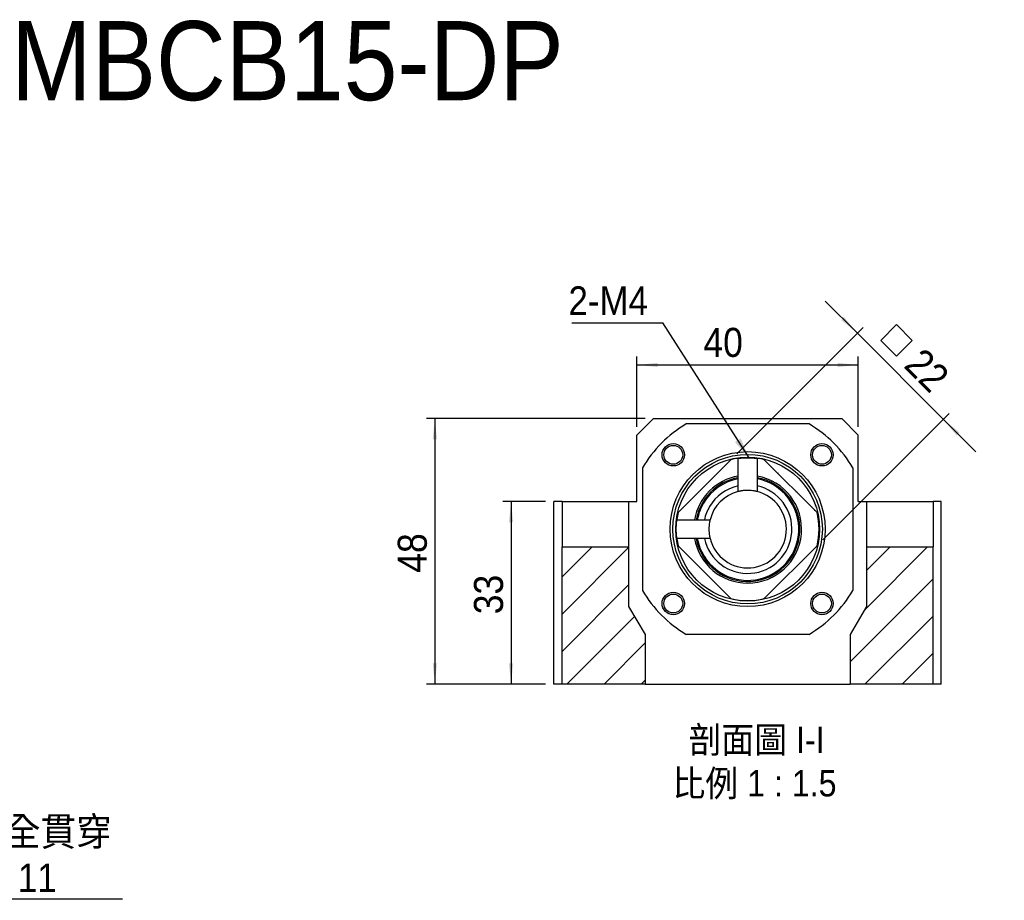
# Model space of a CAD drawing. Header units: millimetres. Extents: x 62 to 403, y 0 to 290.
# Tile 5 of 5: x 179 to 357, y 131 to 290. Entities that reach past the tile are written whole.
import ezdxf

# ---------------------------------------------------------------- set-up
doc = ezdxf.new("R2010")
doc.units = ezdxf.units.MM
doc.header["$LTSCALE"] = 1.5
doc.layers.add('FORMAT', color=7, linetype='Continuous')
doc.styles.add('SLDTEXTSTYLE0', font='GOTHIC.TTF', dxfattribs={"width": 0.913, "bigfont": 'bigfont'})
doc.styles.add('SLDTEXTSTYLE1', font='GOTHIC.TTF', dxfattribs={"width": 0.913})
doc.styles.get("Standard").update_dxf_attribs({"font": 'GOTHIC.TTF'})
doc.dimstyles.new('SLDDIMSTYLE0', dxfattribs={"dimtxt": 5.25, "dimasz": 3.75, "dimexe": 0, "dimexo": 0.0625, "dimgap": 1.3125, "dimtad": 1, "dimrnd": 1e-09, "dimzin": 12, "dimdsep": 46, "dimtxsty": 'SLDTEXTSTYLE1', "dimsah": 1, "dimcen": 0.09, "dimadec": 0, "dimazin": 3, "dimtfac": 1, "dimtofl": 0, "dimtmove": 0, "dimatfit": 3, "dimfxl": 0, "dimfrac": 2, "dimtolj": 1, "dimtzin": 12, "dimarcsym": 0})
doc.dimstyles.new('SLDDIMSTYLE1', dxfattribs={"dimtxt": 5.25, "dimasz": 3.75, "dimexe": 0, "dimexo": 0.0625, "dimgap": 1.3125, "dimtad": 1, "dimrnd": 1e-09, "dimzin": 12, "dimdsep": 46, "dimtxsty": 'SLDTEXTSTYLE1', "dimsah": 1, "dimcen": 0.09, "dimadec": 0, "dimazin": 3, "dimtfac": 1, "dimtmove": 0, "dimatfit": 0, "dimfxl": 0, "dimfrac": 2, "dimtolj": 1, "dimtzin": 12, "dimarcsym": 0})
doc.dimstyles.new('SLDDIMSTYLE2', dxfattribs={"dimtxt": 0.18, "dimasz": 3.75, "dimexe": 0, "dimexo": 0.0625, "dimgap": 0, "dimtad": 0, "dimtih": 1, "dimtoh": 1, "dimdec": 0, "dimrnd": 1e-09, "dimzin": 0, "dimdsep": 46, "dimtxsty": 'Standard', "dimsah": 1, "dimcen": 0.09, "dimadec": 0, "dimazin": 0, "dimtfac": 3.75, "dimtdec": 0, "dimtofl": 0, "dimtmove": 0, "dimatfit": 3, "dimfxl": 0, "dimfrac": 2, "dimtolj": 1, "dimtzin": 0, "dimarcsym": 0})

# ---------------------------------------------------------------- blocks, each defined once
blk = doc.blocks.new('SW_SYMBOL_HOLE_DIAM')
at = {"layer": 'FORMAT', "color": 0}
blk.add_line((450, 0), (1050, 1500), dxfattribs=at)
blk.add_circle((750, 750), 525, dxfattribs=at)
blk = doc.blocks.new('SW_SYMBOL_HOLE_SPOT')
at = {"layer": 'FORMAT', "color": 0}
for p, q in [((0, 1312.5), (0, 112.5)), ((2400, 112.5), (2400, 1312.5)), ((0, 112.5), (2400, 112.5))]:
    blk.add_line(p, q, dxfattribs=at)
blk = doc.blocks.new('SW_NOTE_0')
at = {"layer": 'FORMAT', "color": 0}
blk.add_line((52.64, 0), (0, 0), dxfattribs=at)
at = {"layer": 'FORMAT', "color": 0, "xscale": 0.0043935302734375, "yscale": 0.0043935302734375, "zscale": 0.0043935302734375}
for name, p in [('SW_SYMBOL_HOLE_DIAM', (6.68, 8.95)), ('SW_SYMBOL_HOLE_DIAM', (25.93, 0.57)), ('SW_SYMBOL_HOLE_SPOT', (11.99, 0.57))]:
    blk.add_blockref(name, p, dxfattribs=at)
at = {"layer": 'FORMAT', "color": 0, "attachment_point": 1}
for s, insert, char_height, style in [('6-', (0.58, 14.82), 5.159, 'SLDTEXTSTYLE1'), ('6.6 \\M+18AAE\\M+19153\\M+18AD1\\M+190FA', (14.46, 14.82), 5.1594, 'SLDTEXTSTYLE0'), ('11', (33.71, 6.44), 5.159, 'SLDTEXTSTYLE1')]:
    blk.add_mtext(s, dxfattribs=dict(at, insert=insert, char_height=char_height, style=style))
blk = doc.blocks.new('_D_17')
at = {"layer": 'FORMAT', "color": 7}
for p, q in [((274.02, 203.06), (266.27, 203.06)), ((267.77, 203.06), (267.77, 170.06)), ((274.02, 170.06), (266.27, 170.06))]:
    blk.add_line(p, q, dxfattribs=at)
for points in [[(267.77, 203.06), (267.39, 199.31), (268.14, 199.31)], [(267.77, 170.06), (268.14, 173.81), (267.39, 173.81)]]:
    blk.add_solid(points, dxfattribs=at)
at = {"layer": 'FORMAT', "color": 7, "insert": (261.06, 182.69), "char_height": 5.25, "attachment_point": 1, "rotation": 90, "style": 'SLDTEXTSTYLE1'}
blk.add_mtext('33', dxfattribs=at)
blk = doc.blocks.new('_D_18')
at = {"layer": 'FORMAT', "color": 7}
for p, q in [((292.02, 218.06), (252.5, 218.06)), ((254, 218.06), (254, 170.06)), ((274.02, 170.06), (252.5, 170.06))]:
    blk.add_line(p, q, dxfattribs=at)
for points in [[(254, 218.06), (253.62, 214.31), (254.37, 214.31)], [(254, 170.06), (254.37, 173.81), (253.62, 173.81)]]:
    blk.add_solid(points, dxfattribs=at)
at = {"layer": 'FORMAT', "color": 7, "insert": (247.29, 190.19), "char_height": 5.25, "attachment_point": 1, "rotation": 90, "style": 'SLDTEXTSTYLE1'}
blk.add_mtext('48', dxfattribs=at)
blk = doc.blocks.new('_D_19')
at = {"layer": 'FORMAT', "color": 7}
for p, q in [((290.52, 216.56), (290.52, 229.23)), ((330.52, 216.56), (330.52, 229.23)), ((290.52, 227.73), (330.52, 227.73))]:
    blk.add_line(p, q, dxfattribs=at)
for points in [[(290.52, 227.73), (294.27, 227.35), (294.27, 228.1)], [(330.52, 227.73), (326.77, 228.1), (326.77, 227.35)]]:
    blk.add_solid(points, dxfattribs=at)
at = {"layer": 'FORMAT', "color": 7, "insert": (302.53, 234.43), "char_height": 5.25, "attachment_point": 1, "style": 'SLDTEXTSTYLE1'}
blk.add_mtext('40', dxfattribs=at)
blk = doc.blocks.new('SW_SYMBOL_MOD_BOX')
at = {"layer": 'FORMAT', "color": 0}
for p, q in [((300, 300), (300, 1200)), ((300, 1200), (1200, 1200)), ((1200, 1200), (1200, 300)), ((300, 300), (1200, 300))]:
    blk.add_line(p, q, dxfattribs=at)
blk = doc.blocks.new('_D_20')
at = {"layer": 'FORMAT', "color": 7}
for p, q in [((330.35, 233.45), (324.51, 239.28)), ((308.57, 211.67), (331.41, 234.51)), ((330.35, 233.45), (345.9, 217.89)), ((324.12, 196.11), (346.96, 218.95)), ((345.9, 217.89), (351.74, 212.06))]:
    blk.add_line(p, q, dxfattribs=at)
for points in [[(330.35, 233.45), (327.96, 236.37), (327.43, 235.84)], [(345.9, 217.89), (348.29, 214.98), (348.82, 215.51)]]:
    blk.add_solid(points, dxfattribs=at)
at = {"layer": 'FORMAT', "color": 7, "xscale": 0.004470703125, "yscale": 0.004470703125, "zscale": 0.004470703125, "rotation": 315.0000000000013}
blk.add_blockref('SW_SYMBOL_MOD_BOX', (332.67, 232.16), dxfattribs=at)
at = {"layer": 'FORMAT', "color": 7, "insert": (342.26, 231.14), "char_height": 5.25, "attachment_point": 1, "rotation": 315, "style": 'SLDTEXTSTYLE1'}
blk.add_mtext('22', dxfattribs=at)
blk = doc.blocks.new('SW_NOTE_3')
at = {"layer": 'FORMAT', "color": 0, "char_height": 4.7625, "attachment_point": 2, "style": 'SLDTEXTSTYLE0'}
for s, insert in [('\\M+19655\\M+196CA\\M+19AA4 I-I', (12.95, 6.08)), ('\\M+194E4\\M+197E1 1 : 1.5', (12.58, -1.77))]:
    blk.add_mtext(s, dxfattribs=dict(at, insert=insert))
blk = doc.blocks.new('SW_NOTE_4')
at = {"layer": 'FORMAT', "color": 0}
blk.add_line((-16.42, 0), (0, 0), dxfattribs=at)
at = {"layer": 'FORMAT', "color": 0, "insert": (-17.03, 6.59), "char_height": 5.159, "attachment_point": 1, "style": 'SLDTEXTSTYLE1'}
blk.add_mtext('2-M4', dxfattribs=at)

msp = doc.modelspace()

# ---------------------------------------------------------------- hatches: boundary and pattern name
at = {"linetype": 'Continuous', "lineweight": 18}
h = msp.add_hatch(dxfattribs=at)
h.set_pattern_fill('ANSI31', scale=1.5, style=0)
edge = h.paths.add_edge_path(flags=0)
edge.add_line((308.819, 204.855), (308.819, 210.852))
edge.add_arc((310.519, 198.064), 12.9, 97.57213, 103.50813)
edge.add_line((307.506, 210.608), (297.976, 201.078))
edge.add_arc((310.519, 198.064), 12.9, 166.49187, 172.42787)
edge.add_line((297.732, 199.764), (303.729, 199.764))
edge.add_arc((310.519, 198.064), 7, 104.05459, 165.94541, ccw=False)
edge = h.paths.add_edge_path(flags=0)
edge.add_arc((310.519, 198.064), 12.9, 97.57263, 103.50801, ccw=False)
edge.add_line((308.819, 210.852), (308.819, 204.855))
edge.add_arc((310.519, 198.064), 7, 104.05523, 165.94477)
edge.add_line((303.729, 199.764), (297.732, 199.764))
edge.add_arc((310.519, 198.064), 12.9, 166.49199, 172.42737, ccw=False)
edge.add_line((297.976, 201.078), (307.506, 210.608))
h = msp.add_hatch(dxfattribs=at)
h.set_pattern_fill('ANSI31', scale=1.5, style=0)
edge = h.paths.add_edge_path(flags=0)
edge.add_line((313.533, 185.521), (323.063, 195.051))
edge.add_arc((310.519, 198.064), 12.9, 346.49187, 373.50813)
edge.add_line((323.063, 201.078), (313.533, 210.608))
edge.add_arc((310.519, 198.064), 12.9, 76.49187, 82.42787)
edge.add_line((312.219, 210.852), (312.219, 204.855))
edge.add_arc((310.519, 198.064), 7, -165.94541, 75.94541, ccw=False)
edge.add_line((303.729, 196.365), (297.732, 196.365))
edge.add_arc((310.519, 198.064), 12.9, 187.57213, 193.50813)
edge.add_line((297.976, 195.051), (307.506, 185.521))
edge.add_arc((310.519, 198.064), 12.9, 256.49187, 283.50813)
edge = h.paths.add_edge_path(flags=0)
edge.add_arc((310.519, 198.064), 12.9, -13.50801, 13.50801, ccw=False)
edge.add_line((323.062, 195.051), (313.533, 185.521))
edge.add_arc((310.519, 198.064), 12.9, 256.49199, 283.50801, ccw=False)
edge.add_line((307.506, 185.521), (297.976, 195.051))
edge.add_arc((310.519, 198.064), 12.9, 187.57263, 193.50801, ccw=False)
edge.add_line((297.732, 196.364), (303.729, 196.364))
edge.add_arc((310.519, 198.064), 7, 194.05523, 435.94477)
edge.add_line((312.219, 204.855), (312.219, 210.852))
edge.add_arc((310.519, 198.064), 12.9, 76.49199, 82.42737, ccw=False)
edge.add_line((313.533, 210.608), (323.062, 201.078))
h = msp.add_hatch(dxfattribs=at)
h.set_pattern_fill('ANSI31', scale=1.5, style=0)
h.paths.add_polyline_path([(289.019, 184.064), (289.019, 194.858), (277.019, 194.858), (277.019, 170.064), (292.019, 170.064), (292.019, 179.064)], flags=0)
h = msp.add_hatch(dxfattribs=at)
h.set_pattern_fill('ANSI31', scale=1.5, style=0)
h.paths.add_polyline_path([(344.019, 194.858), (332.019, 194.858), (332.019, 184.064), (329.019, 179.064), (329.019, 170.064), (344.019, 170.064)], flags=0)

# ---------------------------------------------------------------- linework, layer by layer
at = {"color": 7, "linetype": 'Continuous', "lineweight": 25}
for p, q in [((290.519, 215.064), (293.519, 218.064)), ((293.519, 218.064), (327.519, 218.064)), ((327.519, 218.064), (330.519, 215.064)), ((321.61, 217.064), (299.429, 217.064)), ((290.519, 203.064), (290.519, 215.064)), ((330.519, 203.064), (330.519, 215.064)), ((297.976, 201.078), (307.506, 210.608)), ((297.976, 201.078), (307.506, 210.608)), ((308.819, 204.855), (308.819, 210.852)), ((308.819, 204.855), (308.819, 210.852)), ((312.219, 210.852), (312.219, 204.855)), ((312.219, 210.852), (312.219, 204.855)), ((313.533, 210.608), (323.063, 201.078)), ((313.533, 210.608), (323.062, 201.078)), ((291.519, 209.155), (291.519, 186.974)), ((329.519, 209.155), (329.519, 186.974)), ((277.019, 203.064), (275.519, 203.064)), ((275.519, 170.064), (275.519, 203.064)), ((277.019, 203.064), (289.019, 203.064)), ((277.019, 203.064), (277.019, 194.858)), ((289.019, 203.064), (289.019, 194.858)), ((289.019, 203.064), (290.519, 203.064)), ((330.519, 203.064), (332.019, 203.064)), ((332.019, 203.064), (344.019, 203.064)), ((332.019, 203.064), (332.019, 194.858)), ((344.019, 203.064), (344.019, 194.858)), ((345.519, 203.064), (344.019, 203.064)), ((345.519, 170.064), (345.519, 203.064)), ((297.732, 199.764), (303.729, 199.764)), ((297.732, 199.764), (303.729, 199.764)), ((303.729, 196.365), (297.732, 196.365)), ((303.729, 196.364), (297.732, 196.364)), ((277.019, 194.858), (289.019, 194.858)), ((277.019, 170.064), (277.019, 194.858)), ((289.019, 194.858), (289.019, 184.064)), ((307.506, 185.521), (297.976, 195.051)), ((307.506, 185.521), (297.976, 195.051)), ((323.063, 195.051), (313.533, 185.521)), ((323.062, 195.051), (313.533, 185.521)), ((332.019, 194.858), (344.019, 194.858)), ((332.019, 194.858), (332.019, 184.064)), ((344.019, 170.064), (344.019, 194.858)), ((289.019, 184.064), (292.019, 179.064)), ((332.019, 184.064), (329.019, 179.064)), ((292.019, 179.064), (292.019, 170.064)), ((321.61, 179.064), (299.429, 179.064)), ((329.019, 179.064), (329.019, 170.064)), ((277.019, 170.064), (275.519, 170.064)), ((292.019, 170.064), (277.019, 170.064)), ((292.019, 170.064), (329.019, 170.064)), ((344.019, 170.064), (329.019, 170.064)), ((345.519, 170.064), (344.019, 170.064))]:
    msp.add_line(p, q, dxfattribs=at)
for centre, radius in [((297.084, 211.499), 2.025), ((323.954, 211.499), 2.025), ((297.084, 211.499), 1.7), ((310.519, 198.064), 14), ((323.954, 211.499), 1.7), ((310.519, 198.064), 13.5), ((310.519, 198.064), 13), ((297.084, 184.629), 2.025), ((297.084, 184.629), 1.7), ((323.954, 184.629), 2.025), ((323.954, 184.629), 1.7)]:
    msp.add_circle(centre, radius, dxfattribs=at)
for radius, start, end in [(22, 120.27264, 149.72736), (22, 30.27264, 59.72736), (12.9, 97.57213, 103.50813), (12.9, 97.57263, 103.50801), (12.9, 76.49187, 82.42787), (12.9, 76.49199, 82.42737), (9.75, 100.04136, 169.95864), (9.45, 190.3636, 79.6364), (9.45, 100.3636, 169.6364), (9.25, 190.59023, 79.40977), (9.25, 100.59023, 149.34473), (9.75, 270, 79.95864), (8, 192.2689, 77.7311), (8, 102.2689, 149.34473), (7, 194.05459, 75.94541), (7, 194.05523, 75.94477), (7, 104.05459, 165.94541), (7, 104.05523, 165.94477), (12.9, 166.49199, 172.42737), (12.9, 166.49187, 172.42787), (9.25, 149.34473, 169.40977), (8, 149.34473, 167.7311), (12.9, 346.49199, 13.50801), (12.9, 346.49187, 13.50813), (12.9, 187.57213, 193.50813), (12.9, 187.57263, 193.50801), (9.75, 190.04136, 270), (22, 210.27264, 239.72736), (22, 300.27264, 329.72736), (12.9, 256.49187, 283.50813), (12.9, 256.49199, 283.50801)]:
    msp.add_arc((310.519, 198.064), radius, start, end, dxfattribs=at)
for points, knots in [([(308.819, 210.852), (308.819, 210.852), (308.864, 210.858), (309.033, 210.879), (309.16, 210.894), (309.395, 210.916), (309.482, 210.923), (309.667, 210.937), (309.764, 210.943), (310.073, 210.958), (310.299, 210.965), (310.742, 210.965), (310.966, 210.958), (311.375, 210.938), (311.565, 210.923), (311.8, 210.901), (311.871, 210.894), (311.995, 210.88), (312.047, 210.874), (312.132, 210.863), (312.165, 210.859), (312.208, 210.854), (312.219, 210.852), (312.219, 210.852)], [0, 0, 0, 0, 0.125, 0.125, 0.25, 0.25, 0.3125, 0.3125, 0.375, 0.375, 0.5, 0.5, 0.625, 0.625, 0.75, 0.75, 0.8125, 0.8125, 0.875, 0.875, 0.9375, 0.9375, 1, 1, 1, 1]), ([(312.219, 204.855), (312.219, 204.855), (312.175, 204.866), (312.047, 204.896), (311.993, 204.908), (311.87, 204.933), (311.8, 204.947), (311.564, 204.988), (311.378, 205.015), (311.068, 205.044), (310.961, 205.051), (310.742, 205.062), (310.63, 205.064), (310.296, 205.064), (310.072, 205.053), (309.765, 205.024), (309.665, 205.013), (309.481, 204.988), (309.396, 204.974), (309.239, 204.947), (309.168, 204.933), (309.045, 204.908), (308.992, 204.896), (308.864, 204.866), (308.819, 204.855), (308.819, 204.855)], [0, 0, 0, 0, 0.125, 0.125, 0.1875, 0.1875, 0.25, 0.25, 0.375, 0.375, 0.4375, 0.4375, 0.5, 0.5, 0.625, 0.625, 0.6875, 0.6875, 0.75, 0.75, 0.8125, 0.8125, 0.875, 0.875, 1, 1, 1, 1]), ([(297.732, 196.365), (297.732, 196.365), (297.73, 196.376), (297.725, 196.419), (297.72, 196.452), (297.71, 196.537), (297.704, 196.589), (297.69, 196.713), (297.683, 196.784), (297.661, 197.019), (297.646, 197.209), (297.625, 197.618), (297.619, 197.842), (297.619, 198.175), (297.621, 198.288), (297.626, 198.506), (297.63, 198.612), (297.646, 198.921), (297.661, 199.108), (297.683, 199.346), (297.69, 199.416), (297.704, 199.539), (297.71, 199.592), (297.72, 199.678), (297.725, 199.71), (297.73, 199.753), (297.732, 199.764), (297.732, 199.764)], [0, 0, 0, 0, 0.0625, 0.0625, 0.125, 0.125, 0.1875, 0.1875, 0.25, 0.25, 0.375, 0.375, 0.5, 0.5, 0.5625, 0.5625, 0.625, 0.625, 0.75, 0.75, 0.8125, 0.8125, 0.875, 0.875, 0.9375, 0.9375, 1, 1, 1, 1]), ([(303.729, 199.764), (303.729, 199.764), (303.717, 199.72), (303.688, 199.592), (303.676, 199.539), (303.651, 199.416), (303.637, 199.346), (303.596, 199.109), (303.569, 198.923), (303.54, 198.613), (303.533, 198.507), (303.522, 198.287), (303.519, 198.175), (303.519, 197.841), (303.531, 197.617), (303.559, 197.31), (303.571, 197.21), (303.596, 197.026), (303.61, 196.941), (303.637, 196.784), (303.651, 196.713), (303.676, 196.59), (303.688, 196.538), (303.717, 196.409), (303.729, 196.365), (303.729, 196.365)], [0, 0, 0, 0, 0.125, 0.125, 0.1875, 0.1875, 0.25, 0.25, 0.375, 0.375, 0.4375, 0.4375, 0.5, 0.5, 0.625, 0.625, 0.6875, 0.6875, 0.75, 0.75, 0.8125, 0.8125, 0.875, 0.875, 1, 1, 1, 1])]:
    msp.add_open_spline(points, degree=3, knots=knots, dxfattribs=at)

# ---------------------------------------------------------------- block references
at = {"layer": 'FORMAT', "color": 7}
for name, p in [('SW_NOTE_4', (295.173, 235.329)), ('SW_NOTE_0', (144.925, 131.217))]:
    msp.add_blockref(name, p, dxfattribs=at)
at = {"layer": 'FORMAT'}
msp.add_blockref('SW_NOTE_3', (299.181, 156.313), dxfattribs=at)

# ---------------------------------------------------------------- texts
at = {"layer": 'FORMAT', "color": 7, "insert": (177.435, 289.843), "char_height": 14.2875, "attachment_point": 1, "style": 'SLDTEXTSTYLE1'}
msp.add_mtext('MBCB15-DP', dxfattribs=at)

# ---------------------------------------------------------------- dimensions: what is measured, and where the dimension line sits
at = {"layer": 'FORMAT', "color": 7}
dim = msp.add_linear_dim(base=(345.903, 217.892), p1=(307.506, 210.608), p2=(323.062, 195.051), angle=315, text='{\\fGDT;o}<>', dimstyle='SLDDIMSTYLE1', dxfattribs=at)
dim.commit()
dim.dimension.update_dxf_attribs({"geometry": '_D_20', "text_midpoint": (337.548, 226.248), "dimtype": 160})
for base, p1, p2, angle, picture, middle in [((330.519, 227.728), (290.519, 215.064), (330.519, 215.064), 0, '_D_19', (306.406, 227.728)), ((253.997, 170.064), (293.519, 218.064), (275.519, 170.064), 90, '_D_18', (253.997, 194.064)), ((267.767, 170.064), (275.519, 203.064), (275.519, 170.064), 90, '_D_17', (267.767, 186.564))]:
    dim = msp.add_linear_dim(base=base, p1=p1, p2=p2, angle=angle, dimstyle='SLDDIMSTYLE0', dxfattribs=at)
    dim.commit()
    dim.dimension.update_dxf_attribs({"geometry": picture, "text_midpoint": middle, "dimtype": 160})

# ---------------------------------------------------------------- leaders
msp.add_leader([(310.766, 210.962), (295.173, 235.329)], dimstyle='SLDDIMSTYLE2', dxfattribs=at)

doc.saveas('drawing.dxf')
